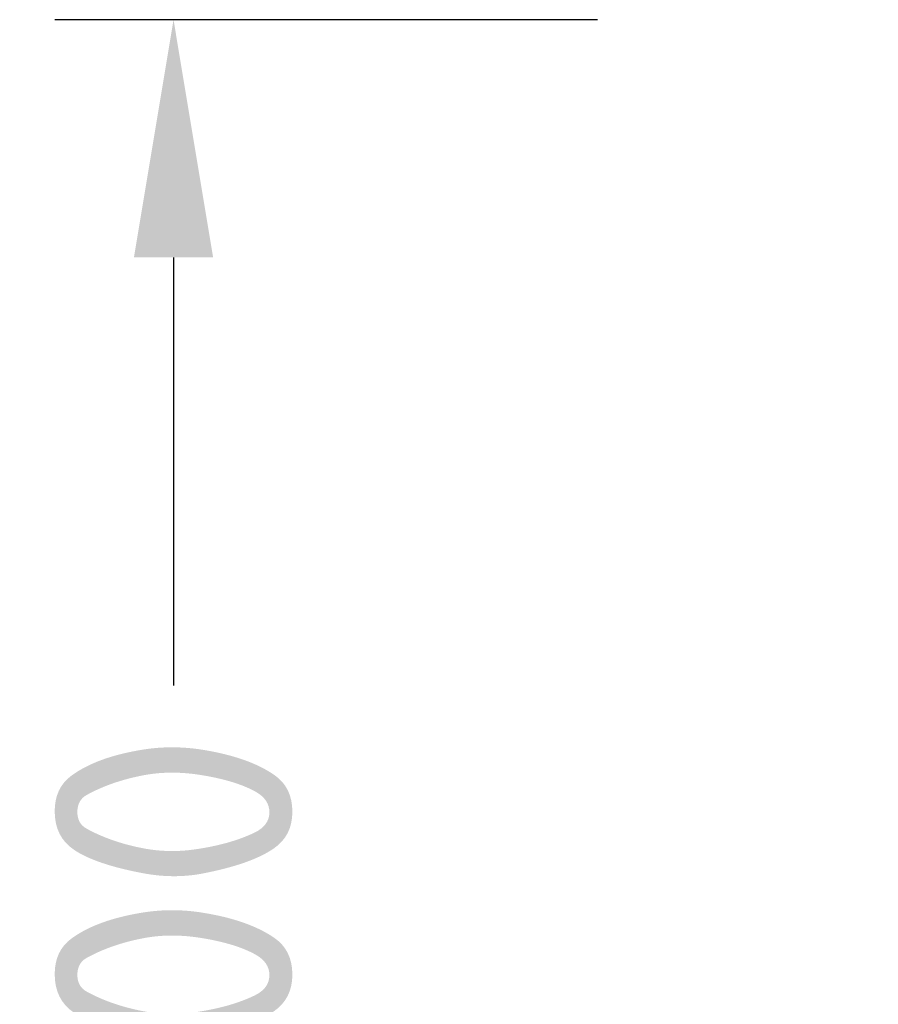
# Model space of a CAD drawing. Extents: x -764262 to 2885205, y 359641 to 616597.
# Tile 34 of 97: x 662134 to 662856, y 430183 to 431012. Entities that reach past the tile are written whole.
import ezdxf

# ---------------------------------------------------------------- set-up
doc = ezdxf.new("R2010")
doc.units = 0
doc.header["$LTSCALE"] = 50
doc.header["$MEASUREMENT"] = 0
doc.layers.get('0').update_dxf_attribs({"linetype": 'CONTINUOUS', "lineweight": 15})
doc.layers.get('DEFPOINTS').update_dxf_attribs({"linetype": 'CONTINUOUS'})
doc.styles.add('Arial straight', font='isocpeur.ttf')
doc.dimstyles.new('M 1_25', dxfattribs={"dimtxt": 200, "dimasz": 200, "dimexe": 100, "dimexo": 300, "dimgap": 50, "dimtad": 0, "dimdec": 0, "dimlfac": 0.25, "dimtxsty": 'Arial straight', "dimcen": 1, "dimdle": 100, "dimadec": 0, "dimazin": 0, "dimtfac": 1, "dimtdec": 0, "dimtmove": 0, "dimatfit": 3, "dimldrblk": 'DOTSMALL', "dimfxl": 5, "dimarcsym": 0})

# ---------------------------------------------------------------- blocks, each defined once
blk = doc.blocks.new('*D680')
at = {"color": 0, "lineweight": -2, "transparency": 16777216}
for p, q in [((662619.93, 431011.62), (662163.14, 431011.62)), ((662263.14, 430811.62), (662263.14, 430451.62)), ((662263.14, 429591.62), (662263.14, 429951.62)), ((662576.67, 429391.62), (662163.14, 429391.62))]:
    blk.add_line(p, q, dxfattribs=at)
at = {"color": 0, "transparency": 16777216}
for points in [[(662229.8, 430811.62), (662296.47, 430811.62), (662263.14, 431011.62)], [(662229.8, 429591.62), (662296.47, 429591.62), (662263.14, 429391.62)]]:
    blk.add_solid(points, dxfattribs=at)
at = {"layer": 'DEFPOINTS', "color": 0, "transparency": 16777216}
for p in [(662263.14, 431011.62), (662919.93, 431011.62), (662876.67, 429391.62)]:
    blk.add_point(p, dxfattribs=at)
at = {"color": 0, "transparency": 16777216, "insert": (662263.14, 430201.62), "char_height": 200, "attachment_point": 5, "rotation": 90, "style": 'Arial straight'}
blk.add_mtext('400', dxfattribs=at)
blk = doc.blocks.new('_DotSmall')
at = {"color": 0, "linetype": 'ByBlock', "const_width": 0.5}
blk.add_lwpolyline([(-0.0625, 0, 1), (0.0625, 0, 1)], format="xyb", close=True, dxfattribs=at)

msp = doc.modelspace()

# ---------------------------------------------------------------- dimensions: what is measured, and where the dimension line sits
dim = msp.add_linear_dim(base=(662263.136, 431011.617), p1=(662876.668, 429391.617), p2=(662919.928, 431011.617), angle=90, text='400', dimstyle='M 1_25')
dim.commit()
dim.dimension.update_dxf_attribs({"geometry": '*D680', "text_midpoint": (662263.136, 430201.617)})

doc.saveas('drawing.dxf')
